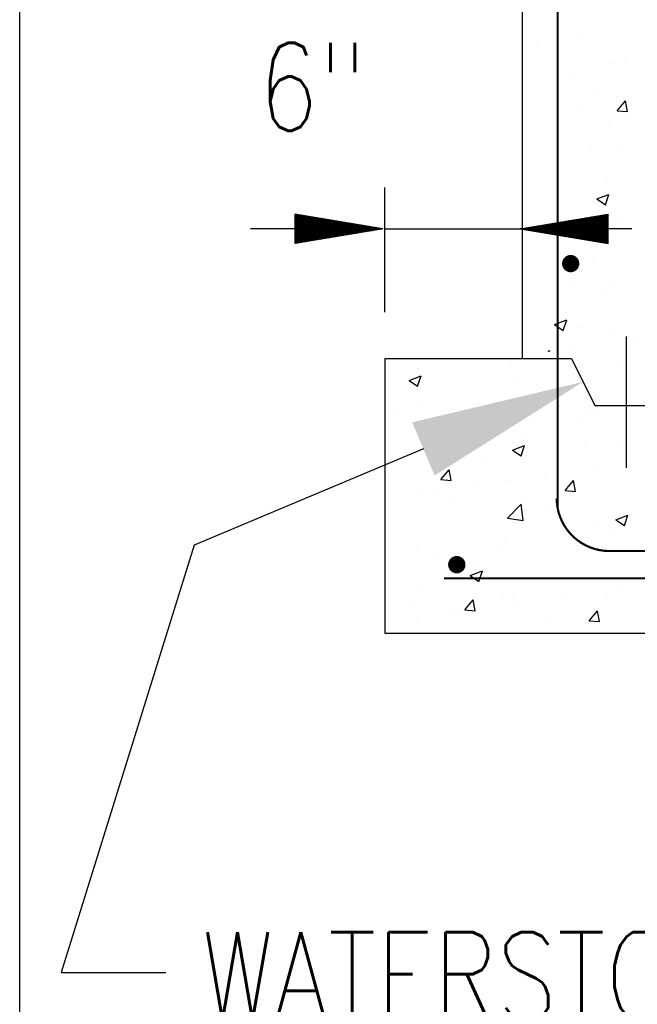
# Model space of a CAD drawing. Extents: x 0 to 7.6, y 0 to 9.85.
# Tile 16 of 39: x 0 to 0.7, y 4.17 to 5.29. Entities that reach past the tile are written whole.
import ezdxf

# ---------------------------------------------------------------- set-up
doc = ezdxf.new("R2010")
doc.units = 0
doc.header["$MEASUREMENT"] = 0
doc.layers.get('0').update_dxf_attribs({"color": 2, "linetype": 'CONTINUOUS'})
doc.layers.add('E-DETL', color=2, linetype='CONTINUOUS')
doc.layers.add('E-DETL-TEXT', color=3, linetype='CONTINUOUS')
doc.styles.add('ROMANS', font='ROMANS.SHX', dxfattribs={"width": 0.8})

# ---------------------------------------------------------------- blocks, each defined once
blk = doc.blocks.new('*X4')
at = {"color": 0}
for p, q in [((58.01, 113.907), (58.013, 113.91)), ((58.01, 113.89), (58.028, 113.907)), ((58.01, 113.872), (58.043, 113.904)), ((58.01, 113.854), (58.058, 113.902)), ((58.01, 113.837), (58.073, 113.899)), ((58.01, 113.819), (58.089, 113.897)), ((58.01, 113.801), (58.104, 113.894)), ((58.01, 113.783), (58.119, 113.892)), ((58.01, 113.766), (58.134, 113.889)), ((58.01, 113.748), (58.149, 113.887)), ((58.01, 113.73), (58.164, 113.884)), ((58.01, 113.713), (58.179, 113.882)), ((58.01, 113.695), (58.195, 113.879)), ((58.01, 113.677), (58.21, 113.877)), ((58.01, 113.66), (58.225, 113.874)), ((58.01, 113.642), (58.24, 113.872)), ((58.01, 113.624), (58.255, 113.869)), ((58.01, 113.607), (58.27, 113.867)), ((58.01, 113.589), (58.285, 113.864)), ((58.01, 113.571), (58.301, 113.862)), ((58.01, 113.554), (58.316, 113.859)), ((58.01, 113.536), (58.331, 113.857)), ((58.01, 113.518), (58.346, 113.854)), ((58.01, 113.501), (58.361, 113.851)), ((58.014, 113.487), (58.376, 113.849)), ((58.032, 113.487), (58.392, 113.846)), ((58.049, 113.487), (58.407, 113.844)), ((58.067, 113.487), (58.422, 113.841)), ((58.085, 113.487), (58.437, 113.839)), ((58.102, 113.487), (58.452, 113.836)), ((58.12, 113.487), (58.467, 113.834)), ((58.138, 113.487), (58.482, 113.831)), ((58.155, 113.487), (58.498, 113.829)), ((58.173, 113.487), (58.513, 113.826)), ((58.191, 113.487), (58.528, 113.824)), ((58.209, 113.487), (58.543, 113.821)), ((58.226, 113.487), (58.558, 113.819)), ((58.244, 113.487), (58.573, 113.816)), ((58.262, 113.487), (58.589, 113.814)), ((58.279, 113.487), (58.604, 113.811)), ((58.297, 113.487), (58.619, 113.809)), ((58.315, 113.487), (58.634, 113.806)), ((58.332, 113.487), (58.649, 113.803)), ((58.35, 113.487), (58.664, 113.801)), ((58.368, 113.487), (58.679, 113.798)), ((58.385, 113.487), (58.695, 113.796)), ((58.403, 113.487), (58.71, 113.793)), ((58.421, 113.487), (58.725, 113.791)), ((58.438, 113.487), (58.74, 113.788)), ((58.456, 113.487), (58.755, 113.786)), ((58.474, 113.487), (58.77, 113.783)), ((58.491, 113.487), (58.786, 113.781)), ((58.509, 113.487), (58.801, 113.778)), ((58.527, 113.487), (58.816, 113.776)), ((58.544, 113.487), (58.831, 113.773)), ((58.562, 113.487), (58.846, 113.771)), ((58.58, 113.487), (58.861, 113.768)), ((58.01, 113.076), (58.421, 113.487)), ((58.01, 113.094), (58.403, 113.487)), ((58.01, 113.112), (58.385, 113.487)), ((58.01, 113.129), (58.368, 113.487)), ((58.01, 113.147), (58.35, 113.487)), ((58.01, 113.165), (58.332, 113.487)), ((58.01, 113.182), (58.315, 113.487)), ((58.01, 113.2), (58.297, 113.487)), ((58.01, 113.218), (58.279, 113.487)), ((58.01, 113.235), (58.262, 113.487)), ((58.01, 113.253), (58.244, 113.487)), ((58.01, 113.271), (58.226, 113.487)), ((58.01, 113.289), (58.209, 113.487)), ((58.01, 113.306), (58.191, 113.487)), ((58.01, 113.324), (58.173, 113.487)), ((58.01, 113.342), (58.155, 113.487)), ((58.01, 113.359), (58.138, 113.487)), ((58.01, 113.377), (58.12, 113.487)), ((58.01, 113.395), (58.102, 113.487)), ((58.01, 113.412), (58.085, 113.487)), ((58.01, 113.43), (58.067, 113.487)), ((58.01, 113.448), (58.049, 113.487)), ((58.01, 113.465), (58.032, 113.487)), ((58.01, 113.483), (58.014, 113.487)), ((58.016, 113.064), (58.438, 113.487)), ((58.037, 113.068), (58.456, 113.487)), ((58.058, 113.071), (58.474, 113.487)), ((58.08, 113.075), (58.491, 113.487)), ((58.101, 113.078), (58.509, 113.487)), ((58.122, 113.082), (58.527, 113.487)), ((58.143, 113.085), (58.544, 113.487)), ((58.164, 113.089), (58.562, 113.487)), ((58.186, 113.092), (58.58, 113.487)), ((58.207, 113.096), (58.597, 113.487)), ((58.228, 113.1), (58.615, 113.487)), ((58.249, 113.103), (58.633, 113.487)), ((58.27, 113.107), (58.65, 113.487)), ((58.292, 113.11), (58.668, 113.487)), ((58.313, 113.114), (58.686, 113.487)), ((58.334, 113.117), (58.703, 113.487)), ((58.355, 113.121), (58.721, 113.487)), ((58.377, 113.124), (58.739, 113.487)), ((58.398, 113.128), (58.757, 113.487)), ((58.419, 113.131), (58.774, 113.487)), ((58.44, 113.135), (58.792, 113.487)), ((58.461, 113.138), (58.81, 113.487)), ((58.483, 113.142), (58.827, 113.487)), ((58.504, 113.145), (58.845, 113.487)), ((58.525, 113.149), (58.863, 113.487)), ((58.546, 113.153), (58.88, 113.487)), ((58.567, 113.156), (58.898, 113.487)), ((58.589, 113.16), (58.916, 113.487)), ((58.597, 113.487), (58.876, 113.766)), ((58.61, 113.163), (58.933, 113.487)), ((58.615, 113.487), (58.892, 113.763)), ((58.631, 113.167), (58.951, 113.487)), ((58.633, 113.487), (58.907, 113.761)), ((58.65, 113.487), (58.922, 113.758)), ((58.652, 113.17), (58.969, 113.487)), ((58.668, 113.487), (58.937, 113.755)), ((58.674, 113.174), (58.986, 113.487)), ((58.686, 113.487), (58.952, 113.753)), ((58.695, 113.177), (59.004, 113.487)), ((58.703, 113.487), (58.967, 113.75)), ((58.716, 113.181), (59.022, 113.487)), ((58.721, 113.487), (58.982, 113.748)), ((58.737, 113.184), (59.039, 113.487)), ((58.739, 113.487), (58.998, 113.745)), ((58.757, 113.487), (59.013, 113.743)), ((58.758, 113.188), (59.057, 113.487)), ((58.774, 113.487), (59.028, 113.74)), ((58.78, 113.191), (59.075, 113.487)), ((58.792, 113.487), (59.043, 113.738)), ((58.801, 113.195), (59.092, 113.487)), ((58.81, 113.487), (59.058, 113.735)), ((58.822, 113.199), (59.11, 113.487)), ((58.827, 113.487), (59.073, 113.733)), ((58.843, 113.202), (59.128, 113.487)), ((58.845, 113.487), (59.089, 113.73)), ((58.863, 113.487), (59.104, 113.728)), ((58.864, 113.206), (59.145, 113.487)), ((58.88, 113.487), (59.119, 113.725)), ((58.886, 113.209), (59.163, 113.487)), ((58.898, 113.487), (59.134, 113.723)), ((58.907, 113.213), (59.181, 113.487)), ((58.916, 113.487), (59.149, 113.72)), ((58.928, 113.216), (59.198, 113.487)), ((58.933, 113.487), (59.164, 113.718)), ((58.949, 113.22), (59.216, 113.487)), ((58.951, 113.487), (59.179, 113.715)), ((58.969, 113.487), (59.195, 113.713)), ((58.971, 113.223), (59.234, 113.487)), ((58.986, 113.487), (59.21, 113.71)), ((58.992, 113.227), (59.251, 113.487)), ((59.004, 113.487), (59.225, 113.708)), ((59.013, 113.23), (59.269, 113.487)), ((59.022, 113.487), (59.24, 113.705)), ((59.034, 113.234), (59.287, 113.487)), ((59.039, 113.487), (59.255, 113.702)), ((59.055, 113.237), (59.305, 113.487)), ((59.057, 113.487), (59.27, 113.7)), ((59.075, 113.487), (59.286, 113.697)), ((59.077, 113.241), (59.322, 113.487)), ((59.092, 113.487), (59.301, 113.695)), ((59.098, 113.244), (59.34, 113.487)), ((59.11, 113.487), (59.316, 113.692)), ((59.119, 113.248), (59.358, 113.487)), ((59.128, 113.487), (59.331, 113.69)), ((59.14, 113.252), (59.375, 113.487)), ((59.145, 113.487), (59.346, 113.687)), ((59.161, 113.255), (59.393, 113.487)), ((59.163, 113.487), (59.361, 113.685)), ((59.181, 113.487), (59.376, 113.682)), ((59.183, 113.259), (59.411, 113.487)), ((59.198, 113.487), (59.392, 113.68)), ((59.204, 113.262), (59.428, 113.487)), ((59.216, 113.487), (59.407, 113.677)), ((59.225, 113.266), (59.446, 113.487)), ((59.234, 113.487), (59.422, 113.675)), ((59.246, 113.269), (59.464, 113.487)), ((59.251, 113.487), (59.437, 113.672)), ((59.267, 113.273), (59.481, 113.487)), ((59.269, 113.487), (59.452, 113.67)), ((59.287, 113.487), (59.467, 113.667)), ((59.289, 113.276), (59.499, 113.487)), ((59.305, 113.487), (59.483, 113.665)), ((59.31, 113.28), (59.517, 113.487)), ((59.322, 113.487), (59.498, 113.662)), ((59.331, 113.283), (59.534, 113.487)), ((59.34, 113.487), (59.513, 113.66)), ((59.358, 113.487), (59.528, 113.657)), ((59.375, 113.487), (59.534, 113.646)), ((59.393, 113.487), (59.534, 113.628)), ((59.411, 113.487), (59.534, 113.61)), ((59.428, 113.487), (59.534, 113.593)), ((59.446, 113.487), (59.534, 113.575)), ((59.464, 113.487), (59.534, 113.557)), ((59.481, 113.487), (59.534, 113.54)), ((59.499, 113.487), (59.534, 113.522)), ((59.517, 113.487), (59.534, 113.504)), ((59.534, 113.487), (59.534, 113.487)), ((59.352, 113.287), (59.534, 113.469)), ((59.374, 113.29), (59.534, 113.451)), ((59.395, 113.294), (59.534, 113.434)), ((59.416, 113.298), (59.534, 113.416)), ((59.437, 113.301), (59.534, 113.398)), ((59.458, 113.305), (59.534, 113.381)), ((59.48, 113.308), (59.534, 113.363)), ((59.501, 113.312), (59.534, 113.345)), ((59.522, 113.315), (59.534, 113.328))]:
    blk.add_line(p, q, dxfattribs=at)
blk = doc.blocks.new('*X5')
at = {"color": 0}
for p, q in [((59.534, 113.646), (59.543, 113.654)), ((59.534, 113.628), (59.558, 113.652)), ((59.534, 113.61), (59.573, 113.649)), ((59.534, 113.593), (59.589, 113.647)), ((59.534, 113.575), (59.604, 113.644)), ((59.534, 113.557), (59.619, 113.642)), ((59.534, 113.54), (59.634, 113.639)), ((59.534, 113.522), (59.649, 113.637)), ((59.534, 113.504), (59.664, 113.634)), ((59.534, 113.487), (59.679, 113.632)), ((59.534, 113.328), (59.693, 113.487)), ((59.534, 113.345), (59.676, 113.487)), ((59.534, 113.363), (59.658, 113.487)), ((59.534, 113.381), (59.64, 113.487)), ((59.534, 113.398), (59.623, 113.487)), ((59.534, 113.416), (59.605, 113.487)), ((59.534, 113.434), (59.587, 113.487)), ((59.534, 113.451), (59.57, 113.487)), ((59.534, 113.469), (59.552, 113.487)), ((59.543, 113.319), (59.711, 113.487)), ((59.552, 113.487), (59.695, 113.629)), ((59.564, 113.322), (59.729, 113.487)), ((59.57, 113.487), (59.71, 113.627)), ((59.586, 113.326), (59.746, 113.487)), ((59.587, 113.487), (59.725, 113.624)), ((59.605, 113.487), (59.74, 113.622)), ((59.607, 113.329), (59.764, 113.487)), ((59.623, 113.487), (59.755, 113.619)), ((59.628, 113.333), (59.782, 113.487)), ((59.64, 113.487), (59.77, 113.617)), ((59.649, 113.336), (59.8, 113.487)), ((59.658, 113.487), (59.786, 113.614)), ((59.671, 113.34), (59.817, 113.487)), ((59.676, 113.487), (59.801, 113.612)), ((59.692, 113.343), (59.835, 113.487)), ((59.693, 113.487), (59.816, 113.609)), ((59.711, 113.487), (59.831, 113.606)), ((59.713, 113.347), (59.853, 113.487)), ((59.729, 113.487), (59.846, 113.604)), ((59.734, 113.351), (59.87, 113.487)), ((59.746, 113.487), (59.861, 113.601)), ((59.755, 113.354), (59.888, 113.487)), ((59.764, 113.487), (59.876, 113.599)), ((59.777, 113.358), (59.906, 113.487)), ((59.782, 113.487), (59.892, 113.596)), ((59.798, 113.361), (59.923, 113.487)), ((59.8, 113.487), (59.907, 113.594)), ((59.817, 113.487), (59.922, 113.591)), ((59.819, 113.365), (59.941, 113.487)), ((59.835, 113.487), (59.937, 113.589)), ((59.84, 113.368), (59.959, 113.487)), ((59.853, 113.487), (59.952, 113.586)), ((59.861, 113.372), (59.976, 113.487)), ((59.87, 113.487), (59.967, 113.584)), ((59.883, 113.375), (59.994, 113.487)), ((59.888, 113.487), (59.983, 113.581)), ((59.904, 113.379), (60.012, 113.487)), ((59.906, 113.487), (59.998, 113.579)), ((59.923, 113.487), (60.013, 113.576)), ((59.925, 113.382), (60.029, 113.487)), ((59.941, 113.487), (60.028, 113.574)), ((59.946, 113.386), (60.047, 113.487)), ((59.959, 113.487), (60.043, 113.571)), ((59.968, 113.389), (60.065, 113.487)), ((59.976, 113.487), (60.058, 113.569)), ((59.989, 113.393), (60.082, 113.487)), ((59.994, 113.487), (60.073, 113.566)), ((60.01, 113.397), (60.1, 113.487)), ((60.012, 113.487), (60.089, 113.564)), ((60.029, 113.487), (60.104, 113.561)), ((60.031, 113.4), (60.118, 113.487)), ((60.047, 113.487), (60.119, 113.559)), ((60.052, 113.404), (60.135, 113.487)), ((60.065, 113.487), (60.134, 113.556)), ((60.074, 113.407), (60.153, 113.487)), ((60.082, 113.487), (60.149, 113.553)), ((60.095, 113.411), (60.171, 113.487)), ((60.1, 113.487), (60.164, 113.551)), ((60.116, 113.414), (60.188, 113.487)), ((60.118, 113.487), (60.18, 113.548)), ((60.135, 113.487), (60.195, 113.546)), ((60.137, 113.418), (60.206, 113.487)), ((60.153, 113.487), (60.21, 113.543)), ((60.158, 113.421), (60.224, 113.487)), ((60.171, 113.487), (60.225, 113.541)), ((60.18, 113.425), (60.241, 113.487)), ((60.188, 113.487), (60.24, 113.538)), ((60.201, 113.428), (60.259, 113.487)), ((60.206, 113.487), (60.255, 113.536)), ((60.222, 113.432), (60.277, 113.487)), ((60.224, 113.487), (60.27, 113.533)), ((60.241, 113.487), (60.286, 113.531)), ((60.243, 113.435), (60.294, 113.487)), ((60.259, 113.487), (60.301, 113.528)), ((60.265, 113.439), (60.312, 113.487)), ((60.277, 113.487), (60.316, 113.526)), ((60.286, 113.442), (60.33, 113.487)), ((60.294, 113.487), (60.331, 113.523)), ((60.307, 113.446), (60.348, 113.487)), ((60.312, 113.487), (60.346, 113.521)), ((60.328, 113.45), (60.365, 113.487)), ((60.33, 113.487), (60.361, 113.518)), ((60.348, 113.487), (60.377, 113.516)), ((60.349, 113.453), (60.383, 113.487)), ((60.365, 113.487), (60.392, 113.513)), ((60.371, 113.457), (60.401, 113.487)), ((60.383, 113.487), (60.407, 113.511)), ((60.392, 113.46), (60.418, 113.487)), ((60.401, 113.487), (60.422, 113.508)), ((60.413, 113.464), (60.436, 113.487)), ((60.418, 113.487), (60.437, 113.505)), ((60.434, 113.467), (60.454, 113.487)), ((60.436, 113.487), (60.452, 113.503)), ((60.454, 113.487), (60.467, 113.5)), ((60.455, 113.471), (60.471, 113.487)), ((60.471, 113.487), (60.483, 113.498)), ((60.477, 113.474), (60.489, 113.487)), ((60.489, 113.487), (60.498, 113.495)), ((60.498, 113.478), (60.507, 113.487)), ((60.507, 113.487), (60.513, 113.493)), ((60.519, 113.481), (60.524, 113.487)), ((60.524, 113.487), (60.528, 113.49)), ((60.54, 113.485), (60.542, 113.487)), ((60.542, 113.487), (60.543, 113.488))]:
    blk.add_line(p, q, dxfattribs=at)
blk = doc.blocks.new('*X6')
at = {"color": 0}
for p, q in [((65.916, 113.487), (66.195, 113.766)), ((65.934, 113.487), (66.217, 113.769)), ((65.951, 113.487), (66.238, 113.773)), ((65.969, 113.487), (66.259, 113.777)), ((65.987, 113.487), (66.28, 113.78)), ((66.004, 113.487), (66.301, 113.784)), ((66.022, 113.487), (66.323, 113.787)), ((66.04, 113.487), (66.344, 113.791)), ((66.057, 113.487), (66.365, 113.794)), ((66.075, 113.487), (66.386, 113.798)), ((66.093, 113.487), (66.407, 113.801)), ((66.11, 113.487), (66.429, 113.805)), ((66.128, 113.487), (66.45, 113.808)), ((66.146, 113.487), (66.471, 113.812)), ((66.163, 113.487), (66.492, 113.815)), ((66.181, 113.487), (66.514, 113.819)), ((66.199, 113.487), (66.535, 113.823)), ((66.216, 113.487), (66.556, 113.826)), ((66.234, 113.487), (66.577, 113.83)), ((66.252, 113.487), (66.598, 113.833)), ((66.27, 113.487), (66.62, 113.837)), ((66.287, 113.487), (66.641, 113.84)), ((66.305, 113.487), (66.662, 113.844)), ((66.323, 113.487), (66.683, 113.847)), ((66.34, 113.487), (66.704, 113.851)), ((66.358, 113.487), (66.726, 113.854)), ((66.376, 113.487), (66.747, 113.858)), ((66.393, 113.487), (66.768, 113.861)), ((66.411, 113.487), (66.789, 113.865)), ((66.429, 113.487), (66.811, 113.868)), ((66.446, 113.487), (66.832, 113.872)), ((66.464, 113.487), (66.853, 113.876)), ((66.482, 113.487), (66.874, 113.879)), ((66.499, 113.487), (66.895, 113.883)), ((66.517, 113.487), (66.917, 113.886)), ((66.535, 113.487), (66.938, 113.89)), ((66.552, 113.487), (66.959, 113.893)), ((66.57, 113.487), (66.98, 113.897)), ((66.588, 113.487), (67.001, 113.9)), ((66.605, 113.487), (67.023, 113.904)), ((66.623, 113.487), (67.044, 113.907)), ((66.641, 113.487), (67.059, 113.905)), ((66.658, 113.487), (67.059, 113.887)), ((66.676, 113.487), (67.059, 113.87)), ((66.694, 113.487), (67.059, 113.852)), ((66.711, 113.487), (67.059, 113.834)), ((66.729, 113.487), (67.059, 113.817)), ((66.747, 113.487), (67.059, 113.799)), ((66.765, 113.487), (67.059, 113.781)), ((64.519, 113.487), (64.519, 113.487)), ((64.519, 113.487), (64.519, 113.487)), ((64.535, 113.484), (64.537, 113.487)), ((64.537, 113.487), (64.541, 113.49)), ((64.55, 113.482), (64.555, 113.487)), ((64.555, 113.487), (64.562, 113.494)), ((64.565, 113.479), (64.572, 113.487)), ((64.572, 113.487), (64.583, 113.497)), ((64.58, 113.476), (64.59, 113.487)), ((64.59, 113.487), (64.604, 113.501)), ((64.595, 113.474), (64.608, 113.487)), ((64.608, 113.487), (64.626, 113.504)), ((64.61, 113.471), (64.626, 113.487)), ((64.625, 113.469), (64.643, 113.487)), ((64.626, 113.487), (64.647, 113.508)), ((64.641, 113.466), (64.661, 113.487)), ((64.643, 113.487), (64.668, 113.511)), ((64.656, 113.464), (64.679, 113.487)), ((64.661, 113.487), (64.689, 113.515)), ((64.671, 113.461), (64.696, 113.487)), ((64.679, 113.487), (64.71, 113.518)), ((64.686, 113.459), (64.714, 113.487)), ((64.696, 113.487), (64.732, 113.522)), ((64.701, 113.456), (64.732, 113.487)), ((64.714, 113.487), (64.753, 113.526)), ((64.716, 113.454), (64.749, 113.487)), ((64.732, 113.487), (64.774, 113.529)), ((64.732, 113.451), (64.767, 113.487)), ((64.747, 113.449), (64.785, 113.487)), ((64.749, 113.487), (64.795, 113.533)), ((64.762, 113.446), (64.802, 113.487)), ((64.767, 113.487), (64.816, 113.536)), ((64.777, 113.444), (64.82, 113.487)), ((64.785, 113.487), (64.838, 113.54)), ((64.792, 113.441), (64.838, 113.487)), ((64.802, 113.487), (64.859, 113.543)), ((64.807, 113.439), (64.855, 113.487)), ((64.82, 113.487), (64.88, 113.547)), ((64.822, 113.436), (64.873, 113.487)), ((64.838, 113.487), (64.901, 113.55)), ((64.838, 113.434), (64.891, 113.487)), ((64.853, 113.431), (64.908, 113.487)), ((64.855, 113.487), (64.923, 113.554)), ((64.868, 113.428), (64.926, 113.487)), ((64.873, 113.487), (64.944, 113.557)), ((64.883, 113.426), (64.944, 113.487)), ((64.891, 113.487), (64.965, 113.561)), ((64.898, 113.423), (64.961, 113.487)), ((64.908, 113.487), (64.986, 113.564)), ((64.913, 113.421), (64.979, 113.487)), ((64.926, 113.487), (65.007, 113.568)), ((64.929, 113.418), (64.997, 113.487)), ((64.944, 113.487), (65.029, 113.571)), ((64.944, 113.416), (65.014, 113.487)), ((64.959, 113.413), (65.032, 113.487)), ((64.961, 113.487), (65.05, 113.575)), ((64.974, 113.411), (65.05, 113.487)), ((64.979, 113.487), (65.071, 113.579)), ((64.989, 113.408), (65.067, 113.487)), ((64.997, 113.487), (65.092, 113.582)), ((65.004, 113.406), (65.085, 113.487)), ((65.014, 113.487), (65.113, 113.586)), ((65.019, 113.403), (65.103, 113.487)), ((65.032, 113.487), (65.135, 113.589)), ((65.035, 113.401), (65.12, 113.487)), ((65.05, 113.487), (65.156, 113.593)), ((65.05, 113.398), (65.138, 113.487)), ((65.065, 113.396), (65.156, 113.487)), ((65.067, 113.487), (65.177, 113.596)), ((65.08, 113.393), (65.174, 113.487)), ((65.085, 113.487), (65.198, 113.6)), ((65.095, 113.391), (65.191, 113.487)), ((65.103, 113.487), (65.22, 113.603)), ((65.11, 113.388), (65.209, 113.487)), ((65.12, 113.487), (65.241, 113.607)), ((65.126, 113.386), (65.227, 113.487)), ((65.138, 113.487), (65.262, 113.61)), ((65.141, 113.383), (65.244, 113.487)), ((65.156, 113.487), (65.283, 113.614)), ((65.156, 113.38), (65.262, 113.487)), ((65.171, 113.378), (65.28, 113.487)), ((65.174, 113.487), (65.304, 113.617)), ((65.186, 113.375), (65.297, 113.487)), ((65.191, 113.487), (65.326, 113.621)), ((65.201, 113.373), (65.315, 113.487)), ((65.209, 113.487), (65.347, 113.625)), ((65.216, 113.37), (65.333, 113.487)), ((65.227, 113.487), (65.368, 113.628)), ((65.232, 113.368), (65.35, 113.487)), ((65.244, 113.487), (65.389, 113.632)), ((65.247, 113.365), (65.368, 113.487)), ((65.262, 113.487), (65.41, 113.635)), ((65.262, 113.363), (65.386, 113.487)), ((65.277, 113.36), (65.403, 113.487)), ((65.28, 113.487), (65.432, 113.639)), ((65.292, 113.358), (65.421, 113.487)), ((65.297, 113.487), (65.453, 113.642)), ((65.307, 113.355), (65.439, 113.487)), ((65.315, 113.487), (65.474, 113.646)), ((65.322, 113.353), (65.456, 113.487)), ((65.333, 113.487), (65.495, 113.649)), ((65.338, 113.35), (65.474, 113.487)), ((65.35, 113.487), (65.517, 113.653)), ((65.353, 113.348), (65.492, 113.487)), ((65.368, 113.487), (65.538, 113.656)), ((65.368, 113.345), (65.509, 113.487)), ((65.383, 113.343), (65.527, 113.487)), ((65.386, 113.487), (65.559, 113.66)), ((65.398, 113.34), (65.545, 113.487)), ((65.403, 113.487), (65.58, 113.663)), ((65.413, 113.338), (65.562, 113.487)), ((65.421, 113.487), (65.601, 113.667)), ((65.429, 113.335), (65.58, 113.487)), ((65.439, 113.487), (65.623, 113.67)), ((65.444, 113.333), (65.598, 113.487)), ((65.456, 113.487), (65.644, 113.674)), ((65.459, 113.33), (65.615, 113.487)), ((65.474, 113.487), (65.665, 113.678)), ((65.474, 113.327), (65.633, 113.487)), ((65.489, 113.325), (65.651, 113.487)), ((65.492, 113.487), (65.686, 113.681)), ((65.504, 113.322), (65.668, 113.487)), ((65.509, 113.487), (65.707, 113.685)), ((65.519, 113.32), (65.686, 113.487)), ((65.527, 113.487), (65.729, 113.688)), ((65.535, 113.317), (65.704, 113.487)), ((65.545, 113.487), (65.75, 113.692)), ((65.55, 113.315), (65.722, 113.487)), ((65.562, 113.487), (65.771, 113.695)), ((65.565, 113.312), (65.739, 113.487)), ((65.58, 113.487), (65.792, 113.699)), ((65.58, 113.31), (65.757, 113.487)), ((65.595, 113.307), (65.775, 113.487)), ((65.598, 113.487), (65.814, 113.702)), ((65.61, 113.305), (65.792, 113.487)), ((65.615, 113.487), (65.835, 113.706)), ((65.626, 113.302), (65.81, 113.487)), ((65.633, 113.487), (65.856, 113.709)), ((65.641, 113.3), (65.828, 113.487)), ((65.651, 113.487), (65.877, 113.713)), ((65.656, 113.297), (65.845, 113.487)), ((65.668, 113.487), (65.898, 113.716)), ((65.671, 113.295), (65.863, 113.487)), ((65.686, 113.487), (65.92, 113.72)), ((65.686, 113.292), (65.881, 113.487)), ((65.701, 113.29), (65.898, 113.487)), ((65.704, 113.487), (65.941, 113.724)), ((65.716, 113.287), (65.916, 113.487)), ((65.722, 113.487), (65.962, 113.727)), ((65.732, 113.285), (65.934, 113.487)), ((65.739, 113.487), (65.983, 113.731)), ((65.747, 113.282), (65.951, 113.487)), ((65.757, 113.487), (66.004, 113.734)), ((65.762, 113.279), (65.969, 113.487)), ((65.775, 113.487), (66.026, 113.738)), ((65.777, 113.277), (65.987, 113.487)), ((65.792, 113.487), (66.047, 113.741)), ((65.792, 113.274), (66.004, 113.487)), ((65.807, 113.272), (66.022, 113.487)), ((65.81, 113.487), (66.068, 113.745)), ((65.823, 113.269), (66.04, 113.487)), ((65.828, 113.487), (66.089, 113.748)), ((65.838, 113.267), (66.057, 113.487)), ((65.845, 113.487), (66.11, 113.752)), ((65.853, 113.264), (66.075, 113.487)), ((65.863, 113.487), (66.132, 113.755)), ((65.868, 113.262), (66.093, 113.487)), ((65.881, 113.487), (66.153, 113.759)), ((65.883, 113.259), (66.11, 113.487)), ((65.898, 113.487), (66.174, 113.762)), ((65.898, 113.257), (66.128, 113.487)), ((65.913, 113.254), (66.146, 113.487)), ((65.929, 113.252), (66.163, 113.487)), ((65.944, 113.249), (66.181, 113.487)), ((65.959, 113.247), (66.199, 113.487)), ((65.974, 113.244), (66.216, 113.487)), ((65.989, 113.242), (66.234, 113.487)), ((66.004, 113.239), (66.252, 113.487)), ((66.019, 113.237), (66.27, 113.487)), ((66.035, 113.234), (66.287, 113.487)), ((66.05, 113.231), (66.305, 113.487)), ((66.065, 113.229), (66.323, 113.487)), ((66.08, 113.226), (66.34, 113.487)), ((66.095, 113.224), (66.358, 113.487)), ((66.11, 113.221), (66.376, 113.487)), ((66.126, 113.219), (66.393, 113.487)), ((66.141, 113.216), (66.411, 113.487)), ((66.156, 113.214), (66.429, 113.487)), ((66.171, 113.211), (66.446, 113.487)), ((66.186, 113.209), (66.464, 113.487)), ((66.201, 113.206), (66.482, 113.487)), ((66.216, 113.204), (66.499, 113.487)), ((66.232, 113.201), (66.517, 113.487)), ((66.247, 113.199), (66.535, 113.487)), ((66.262, 113.196), (66.552, 113.487)), ((66.277, 113.194), (66.57, 113.487)), ((66.292, 113.191), (66.588, 113.487)), ((66.307, 113.189), (66.605, 113.487)), ((66.323, 113.186), (66.623, 113.487)), ((66.338, 113.184), (66.641, 113.487)), ((66.353, 113.181), (66.658, 113.487)), ((66.368, 113.178), (66.676, 113.487)), ((66.383, 113.176), (66.694, 113.487)), ((66.398, 113.173), (66.711, 113.487)), ((66.413, 113.171), (66.729, 113.487)), ((66.429, 113.168), (66.747, 113.487)), ((66.444, 113.166), (66.765, 113.487)), ((66.459, 113.163), (66.782, 113.487)), ((66.474, 113.161), (66.8, 113.487)), ((66.489, 113.158), (66.818, 113.487)), ((66.504, 113.156), (66.835, 113.487)), ((66.52, 113.153), (66.853, 113.487)), ((66.535, 113.151), (66.871, 113.487)), ((66.55, 113.148), (66.888, 113.487)), ((66.565, 113.146), (66.906, 113.487)), ((66.58, 113.143), (66.924, 113.487)), ((66.595, 113.141), (66.941, 113.487)), ((66.61, 113.138), (66.959, 113.487)), ((66.626, 113.136), (66.977, 113.487)), ((66.641, 113.133), (66.994, 113.487)), ((66.656, 113.13), (67.012, 113.487)), ((66.671, 113.128), (67.03, 113.487)), ((66.686, 113.125), (67.047, 113.487)), ((66.782, 113.487), (67.059, 113.764)), ((66.8, 113.487), (67.059, 113.746)), ((66.818, 113.487), (67.059, 113.728)), ((66.835, 113.487), (67.059, 113.711)), ((66.853, 113.487), (67.059, 113.693)), ((66.871, 113.487), (67.059, 113.675)), ((66.888, 113.487), (67.059, 113.658)), ((66.906, 113.487), (67.059, 113.64)), ((66.924, 113.487), (67.059, 113.622)), ((66.941, 113.487), (67.059, 113.605)), ((66.959, 113.487), (67.059, 113.587)), ((66.977, 113.487), (67.059, 113.569)), ((66.994, 113.487), (67.059, 113.551)), ((67.012, 113.487), (67.059, 113.534)), ((67.03, 113.487), (67.059, 113.516)), ((67.047, 113.487), (67.059, 113.498)), ((66.701, 113.123), (67.059, 113.481)), ((66.717, 113.12), (67.059, 113.463)), ((66.732, 113.118), (67.059, 113.445)), ((66.747, 113.115), (67.059, 113.428)), ((66.762, 113.113), (67.059, 113.41)), ((66.777, 113.11), (67.059, 113.392)), ((66.792, 113.108), (67.059, 113.375)), ((66.807, 113.105), (67.059, 113.357)), ((66.823, 113.103), (67.059, 113.339)), ((66.838, 113.1), (67.059, 113.322)), ((66.853, 113.098), (67.059, 113.304)), ((66.868, 113.095), (67.059, 113.286)), ((66.883, 113.093), (67.059, 113.269)), ((66.898, 113.09), (67.059, 113.251)), ((66.913, 113.088), (67.059, 113.233)), ((66.929, 113.085), (67.059, 113.216)), ((66.944, 113.083), (67.059, 113.198)), ((66.959, 113.08), (67.059, 113.18)), ((66.974, 113.077), (67.059, 113.163)), ((66.989, 113.075), (67.059, 113.145)), ((67.004, 113.072), (67.059, 113.127)), ((67.02, 113.07), (67.059, 113.11)), ((67.035, 113.067), (67.059, 113.092)), ((67.05, 113.065), (67.059, 113.074))]:
    blk.add_line(p, q, dxfattribs=at)
blk = doc.blocks.new('*X21')
at = {"color": 0}
for p, q in [((14.912, 118.891), (14.912, 118.891)), ((16.163, 119.056), (16.163, 119.056)), ((17.468, 118.348), (17.468, 118.348)), ((17.068, 118.255), (17.068, 118.255)), ((15.853, 117.789), (15.853, 117.789)), ((16.742, 117.333), (16.742, 117.333)), ((17.249, 116.899), (17.49, 117.187)), ((17.548, 116.873), (17.49, 117.187)), ((16.146, 116.969), (16.146, 116.969)), ((17.249, 116.899), (17.548, 116.873)), ((17.007, 116.59), (17.007, 116.59)), ((16.473, 115.806), (16.473, 115.806)), ((17.344, 115.872), (17.344, 115.872)), ((15.426, 115.361), (15.426, 115.361)), ((16.946, 114.926), (16.946, 114.926)), ((16.657, 114.35), (17.007, 114.484)), ((16.657, 114.35), (16.906, 114.182)), ((16.906, 114.182), (17.007, 114.484)), ((17.269, 113.805), (17.269, 113.805)), ((16.338, 113.621), (16.338, 113.621)), ((15.499, 113.251), (15.499, 113.251)), ((16.886, 113.261), (16.886, 113.261)), ((16.554, 112.58), (16.554, 112.58)), ((15.953, 111.833), (15.953, 111.833)), ((17.205, 111.997), (17.205, 111.997)), ((16.825, 111.597), (16.825, 111.597)), ((15.44, 110.724), (15.79, 110.858)), ((15.44, 110.724), (15.689, 110.556)), ((15.689, 110.556), (15.791, 110.858)), ((16.131, 110.638), (16.131, 110.638)), ((17.174, 110.597), (17.174, 110.597)), ((17.783, 110.275), (17.783, 110.275)), ((15.259, 109.94), (15.291, 109.978)), ((15.299, 109.94), (15.291, 109.978)), ((15.89, 110.025), (15.89, 110.025))]:
    blk.add_line(p, q, dxfattribs=at)
blk = doc.blocks.new('*X22')
at = {"color": 0}
for p, q in [((14.167, 109.558), (14.167, 109.558)), ((17.329, 109.54), (17.329, 109.54)), ((11.239, 109.111), (11.589, 109.246)), ((11.48, 109.445), (11.48, 109.445)), ((11.488, 108.943), (11.589, 109.246)), ((11.642, 109.238), (11.642, 109.238)), ((11.239, 109.111), (11.488, 108.943)), ((14.413, 109.04), (14.413, 109.04)), ((11.497, 108.539), (11.497, 108.539)), ((10.862, 108.267), (10.862, 108.267)), ((13.531, 108.155), (13.531, 108.155)), ((16.468, 108.303), (16.468, 108.303)), ((16.703, 108.268), (16.703, 108.268)), ((13.323, 107.888), (13.323, 107.888)), ((14.106, 107.893), (14.106, 107.893)), ((14.574, 108.053), (14.574, 108.053)), ((16.2, 108.042), (16.2, 108.042)), ((11.581, 107.573), (11.581, 107.573)), ((11.916, 107.596), (11.916, 107.596)), ((14.224, 107.098), (14.574, 107.232)), ((14.473, 106.93), (14.574, 107.232)), ((14.585, 107.483), (14.585, 107.483)), ((16.323, 107.29), (16.323, 107.29)), ((17.254, 107.37), (17.254, 107.37)), ((14.224, 107.098), (14.472, 106.93)), ((13.407, 106.789), (13.407, 106.789)), ((12.158, 106.244), (12.399, 106.531)), ((12.457, 106.218), (12.399, 106.531)), ((16.642, 106.604), (16.642, 106.604)), ((12.158, 106.244), (12.457, 106.218)), ((14.046, 106.229), (14.046, 106.229)), ((15.153, 106.33), (15.153, 106.33)), ((15.744, 105.93), (15.985, 106.218)), ((16.043, 105.904), (15.985, 106.218)), ((11.52, 105.909), (11.52, 105.909)), ((12.007, 105.916), (12.007, 105.916)), ((13.259, 106.081), (13.259, 106.081)), ((15.744, 105.93), (16.043, 105.904)), ((12.536, 105.613), (12.536, 105.613)), ((14.086, 105.128), (14.475, 105.533)), ((14.531, 105.059), (14.476, 105.533)), ((15.205, 105.5), (15.205, 105.5)), ((14.086, 105.128), (14.531, 105.059)), ((17.208, 105.085), (17.558, 105.219)), ((17.208, 105.085), (17.457, 104.917)), ((17.457, 104.917), (17.558, 105.219)), ((16.582, 104.939), (16.582, 104.939)), ((16.995, 104.774), (16.995, 104.774)), ((13.985, 104.564), (13.985, 104.564)), ((11.459, 104.244), (11.459, 104.244)), ((11.944, 104.109), (11.944, 104.109)), ((13.837, 104.358), (13.837, 104.358)), ((16.116, 104.306), (16.116, 104.306)), ((13.007, 103.472), (13.357, 103.607)), ((13.201, 103.806), (13.201, 103.806)), ((13.256, 103.305), (13.357, 103.607)), ((13.007, 103.472), (13.256, 103.305)), ((16.521, 103.275), (16.521, 103.275)), ((11.563, 103.058), (11.563, 103.058)), ((16.931, 102.967), (16.931, 102.967)), ((17.315, 103.209), (17.315, 103.209)), ((12.852, 102.483), (13.093, 102.77)), ((13.15, 102.457), (13.093, 102.77)), ((13.924, 102.9), (13.924, 102.9)), ((14.232, 102.945), (14.232, 102.945)), ((14.399, 102.708), (14.399, 102.708)), ((15.68, 102.802), (15.68, 102.802)), ((16.901, 102.833), (16.901, 102.833)), ((11.398, 102.58), (11.398, 102.58)), ((12.852, 102.483), (13.15, 102.457)), ((16.438, 102.169), (16.679, 102.457)), ((16.737, 102.143), (16.679, 102.457)), ((11.483, 102.208), (11.483, 102.208)), ((12.522, 102.386), (12.522, 102.386)), ((12.617, 102.387), (12.617, 102.387)), ((15.286, 102.274), (15.286, 102.274)), ((16.438, 102.169), (16.737, 102.143))]:
    blk.add_line(p, q, dxfattribs=at)

msp = doc.modelspace()

# ---------------------------------------------------------------- linework, layer by layer
at = {"layer": 'E-DETL'}
for p, q in [((0, 0), (0, 9.8484)), ((0.5714, 4.9041), (0.5714, 6.1541)), ((0.4034, 5.0514), (0.4033, 5.0514)), ((0.4126, 5.0514), (0.4034, 5.0514)), ((0.6891, 4.929), (0.6891, 4.7796)), ((0.4151, 4.9041), (0.4151, 4.5916)), ((0.4151, 4.9041), (0.627, 4.9041)), ((0.627, 4.9041), (0.6536, 4.8508)), ((0.6536, 4.8508), (0.7291, 4.8508)), ((0.4151, 4.5916), (2.5401, 4.5916))]:
    msp.add_line(p, q, dxfattribs=at)
at = {"layer": 'E-DETL', "const_width": 0.00246}
for points in [[(0.6114, 4.7336), (0.6114, 6.0827)], [(0.6703, 4.6851), (1.2328, 4.6851)], [(0.4823, 4.6541), (2.4791, 4.6541)]]:
    msp.add_lwpolyline(points, dxfattribs=at)
at = {"layer": 'E-DETL', "const_width": 0.00984}
for points in [[(0.6213, 5.012, 1), (0.6311, 5.012, 1)], [(0.4918, 4.6696, 1), (0.5017, 4.6696, 1)]]:
    msp.add_lwpolyline(points, format="xyb", close=True, dxfattribs=at)
at = {"layer": 'E-DETL', "const_width": 0.00246}
msp.add_lwpolyline([(0.6103, 4.7451, 0.414214), (0.6703, 4.6851, 0.414214)], format="xyb", dxfattribs=at)
at = {"layer": 'E-DETL-TEXT'}
for p, q in [((0.4151, 4.9567), (0.4151, 5.0986)), ((0.4126, 5.0514), (0.3126, 5.0681)), ((0.3126, 5.0681), (0.3126, 5.0348)), ((0.5689, 5.0514), (0.6689, 5.0681)), ((0.6689, 5.0348), (0.6689, 5.0681)), ((0.4126, 5.0514), (0.2622, 5.0514)), ((0.4126, 5.0514), (0.3126, 5.0348)), ((0.4151, 5.0514), (0.5714, 5.0514)), ((0.6958, 5.0514), (0.5689, 5.0514)), ((0.5689, 5.0514), (0.6689, 5.0348)), ((0.5689, 5.0514), (0.5771, 5.0514)), ((0.5771, 5.0514), (0.5778, 5.0514)), ((0.4588, 4.8012), (0.1984, 4.6918)), ((0.1984, 4.6918), (0.047, 4.2057)), ((0.047, 4.2057), (0.1659, 4.2057))]:
    msp.add_line(p, q, dxfattribs=at)
msp.add_solid([(0.4461, 4.8315), (0.4715, 4.771), (0.6403, 4.8775)], dxfattribs=at)

# ---------------------------------------------------------------- block references
at = {"layer": 'E-DETL', "xscale": 0.03937, "yscale": 0.03937, "zscale": 0.03937}
for name in ['*X21', '*X22']:
    msp.add_blockref(name, (0, 0.5835), dxfattribs=at)
at = {"layer": 'E-DETL-TEXT', "xscale": 0.03937, "yscale": 0.03937, "zscale": 0.03937}
for name in ['*X4', '*X6', '*X5']:
    msp.add_blockref(name, (-1.9712, 0.5835), dxfattribs=at)

# ---------------------------------------------------------------- texts
at = {"layer": 'E-DETL-TEXT', "style": 'ROMANS', "width": 0.8}
for s, p in [('6"', (0.271, 5.1629)), ('WATERSTOP AT ALL', (0.2064, 4.1515))]:
    msp.add_text(s, height=0.1, dxfattribs=at).set_placement(p)

doc.saveas('drawing.dxf')
